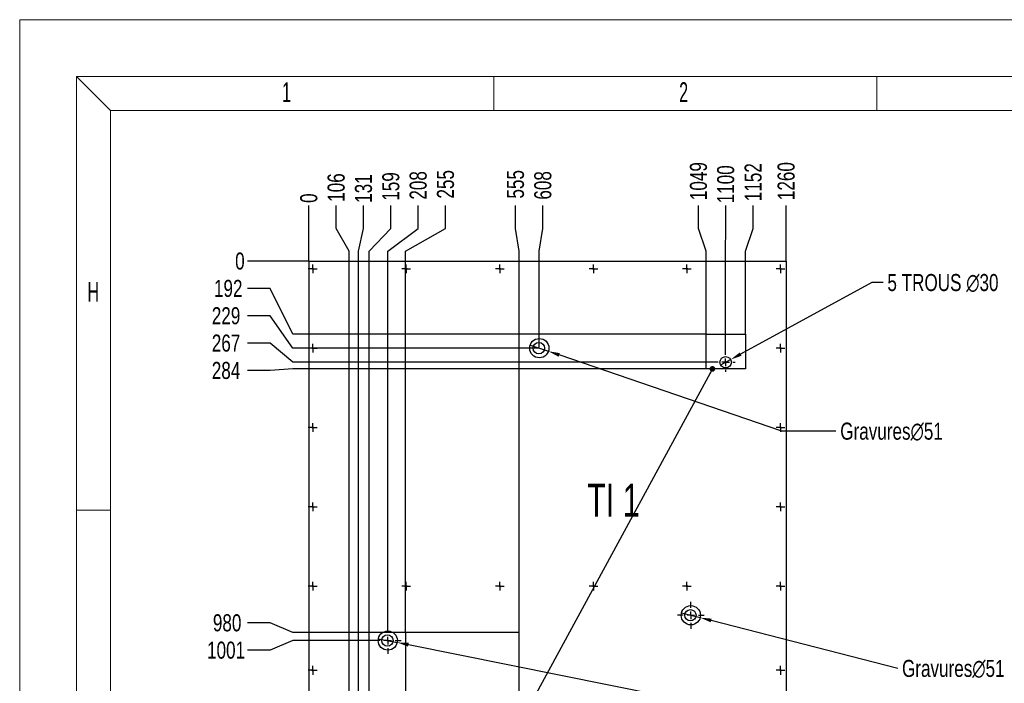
# Model space of a CAD drawing. Header units: millimetres. Extents: x 0 to 841, y 0 to 594.
# Tile 13 of 21: x 0 to 173, y 477 to 594. Entities that reach past the tile are written whole.
import ezdxf

# ---------------------------------------------------------------- set-up
doc = ezdxf.new("R2010")
doc.units = ezdxf.units.MM
doc.header["$PDSIZE"] = -1
doc.linetypes.add('CENTERX2', pattern=[20.32, 12.7, -2.54, 2.54, -2.54])
for name, color, linetype in [('COTES', 1, 'Continuous'), ('GRAVURES', 9, 'Continuous'), ('NOTES', 6, 'Continuous'), ('TRAIT-MIXTES', 3, 'CENTERX2')]:
    doc.layers.add(name, color=color, linetype=linetype)
doc.layers.add('TRAIT-FORT', color=4, linetype='Continuous', lineweight=25)
doc.styles.add('SLDTEXTSTYLE0', font='TXT', dxfattribs={"width": 0.75})
doc.styles.add('SLDTEXTSTYLE2', font='TXT', dxfattribs={"width": 0.605})
doc.styles.add('SLDTEXTSTYLE6', font='TXT', dxfattribs={"width": 0.6875})
doc.dimstyles.new('SLDDIMSTYLE0', dxfattribs={"dimtxt": 0.18, "dimasz": 1, "dimexe": 0, "dimexo": 0.0625, "dimgap": 0, "dimtad": 0, "dimtih": 1, "dimtoh": 1, "dimdec": 0, "dimrnd": 1e-09, "dimzin": 0, "dimdsep": 46, "dimtxsty": 'Standard', "dimblk1": 'DOT', "dimblk2": 'DOT', "dimsah": 1, "dimcen": 0.09, "dimadec": 0, "dimazin": 0, "dimtfac": 1, "dimtdec": 0, "dimtofl": 0, "dimtmove": 0, "dimatfit": 3, "dimldrblk": 'DOT', "dimfxl": 1, "dimfrac": 2, "dimtolj": 1, "dimtzin": 0, "dimarcsym": 0})
doc.dimstyles.new('SLDDIMSTYLE1', dxfattribs={"dimtxt": 3, "dimasz": 0.333333, "dimexe": 0, "dimexo": 0.0625, "dimgap": 0.75, "dimtad": 0, "dimtih": 1, "dimtoh": 1, "dimdec": 0, "dimlfac": 15, "dimrnd": 1e-09, "dimdsep": 46, "dimtxsty": 'SLDTEXTSTYLE0', "dimblk1": 'ORIGIN', "dimblk2": 'ORIGIN', "dimsah": 1, "dimcen": 0.09, "dimadec": 0, "dimazin": 2, "dimtfac": 1, "dimtdec": 0, "dimtofl": 0, "dimtmove": 0, "dimatfit": 3, "dimldrblk": 'ORIGIN', "dimfxl": 1, "dimfrac": 2, "dimtolj": 1, "dimtzin": 12, "dimarcsym": 0})
doc.dimstyles.new('SLDDIMSTYLE2', dxfattribs={"dimtxt": 3, "dimasz": 2, "dimexe": 0, "dimexo": 0.0625, "dimgap": 0.75, "dimtad": 0, "dimtih": 1, "dimtoh": 1, "dimdec": 0, "dimlfac": 15, "dimrnd": 1e-09, "dimzin": 12, "dimdsep": 46, "dimtxsty": 'SLDTEXTSTYLE0', "dimsah": 1, "dimcen": 0.09, "dimadec": 0, "dimazin": 3, "dimtfac": 1, "dimtdec": 0, "dimtofl": 0, "dimtmove": 0, "dimatfit": 3, "dimfxl": 1, "dimfrac": 2, "dimtolj": 1, "dimtzin": 12, "dimarcsym": 0})
doc.dimstyles.new('SLDDIMSTYLE3', dxfattribs={"dimtxt": 3, "dimasz": 2, "dimexe": 0, "dimexo": 0.0625, "dimgap": 0.75, "dimtad": 0, "dimtih": 1, "dimtoh": 1, "dimdec": 0, "dimlfac": 15, "dimrnd": 1e-09, "dimzin": 12, "dimdsep": 46, "dimtxsty": 'SLDTEXTSTYLE0', "dimblk1": 'NONE', "dimsah": 1, "dimcen": 0, "dimadec": 0, "dimazin": 3, "dimtfac": 1, "dimtdec": 0, "dimtmove": 0, "dimatfit": 3, "dimldrblk": 'NONE', "dimfxl": 1, "dimfrac": 2, "dimtolj": 1, "dimtzin": 12, "dimarcsym": 0})

# ---------------------------------------------------------------- blocks, each defined once
blk = doc.blocks.new('_D_71')
at = {"layer": 'COTES', "color": 0, "lineweight": -2, "transparency": 16777216}
blk.add_line((50.9, 551.53), (50.9, 561.24), dxfattribs=at)
at = {"layer": 'Defpoints', "color": 0, "transparency": 16777216}
for p in [(50.9, 561.24), (50.9, 551.47), (50.9, 551.47)]:
    blk.add_point(p, dxfattribs=at)
at = {"layer": 'COTES', "color": 0, "transparency": 16777216, "insert": (50.9, 562.55), "char_height": 3, "attachment_point": 5, "rotation": 90, "style": 'SLDTEXTSTYLE0'}
blk.add_mtext('\\A1;0', dxfattribs=at)
blk = doc.blocks.new('_ORIGIN')
at = {"color": 0, "linetype": 'ByBlock', "lineweight": -2}
blk.add_line((0, 0), (-1, 0), dxfattribs=at)
blk.add_circle((0, 0), 0.5, dxfattribs=at)
blk = doc.blocks.new('_D_72')
at = {"layer": 'COTES', "color": 0, "lineweight": -2, "transparency": 16777216}
for p, q in [((55.71, 557.24), (55.71, 561.24)), ((57.97, 553.24), (55.71, 557.24)), ((57.97, 471.25), (57.97, 553.24))]:
    blk.add_line(p, q, dxfattribs=at)
at = {"layer": 'Defpoints', "color": 0, "transparency": 16777216}
for p in [(55.71, 561.24), (50.9, 551.47), (57.97, 471.19)]:
    blk.add_point(p, dxfattribs=at)
at = {"layer": 'COTES', "color": 0, "transparency": 16777216, "insert": (55.71, 564.42), "char_height": 3, "attachment_point": 5, "rotation": 90, "style": 'SLDTEXTSTYLE0'}
blk.add_mtext('\\A1;106', dxfattribs=at)
blk = doc.blocks.new('_D_73')
at = {"layer": 'COTES', "color": 0, "lineweight": -2, "transparency": 16777216}
for p, q in [((60.52, 557.24), (60.52, 561.24)), ((59.65, 553.24), (60.52, 557.24)), ((59.65, 471.22), (59.65, 553.24))]:
    blk.add_line(p, q, dxfattribs=at)
at = {"layer": 'Defpoints', "color": 0, "transparency": 16777216}
for p in [(60.52, 561.24), (50.9, 551.47), (59.65, 471.15)]:
    blk.add_point(p, dxfattribs=at)
at = {"layer": 'COTES', "color": 0, "transparency": 16777216, "insert": (60.52, 564.24), "char_height": 3, "attachment_point": 5, "rotation": 90, "style": 'SLDTEXTSTYLE0'}
blk.add_mtext('\\A1;131', dxfattribs=at)
blk = doc.blocks.new('_D_74')
at = {"layer": 'COTES', "color": 0, "lineweight": -2, "transparency": 16777216}
for p, q in [((65.33, 557.24), (65.33, 561.24)), ((61.48, 553.24), (65.33, 557.24)), ((61.48, 471.25), (61.48, 553.24))]:
    blk.add_line(p, q, dxfattribs=at)
at = {"layer": 'Defpoints', "color": 0, "transparency": 16777216}
for p in [(65.33, 561.24), (50.9, 551.47), (61.48, 471.19)]:
    blk.add_point(p, dxfattribs=at)
at = {"layer": 'COTES', "color": 0, "transparency": 16777216, "insert": (65.33, 564.61), "char_height": 3, "attachment_point": 5, "rotation": 90, "style": 'SLDTEXTSTYLE0'}
blk.add_mtext('\\A1;159', dxfattribs=at)
blk = doc.blocks.new('_D_75')
at = {"layer": 'COTES', "color": 0, "lineweight": -2, "transparency": 16777216}
for p, q in [((70.14, 557.24), (70.14, 561.24)), ((64.78, 553.24), (70.14, 557.24)), ((64.78, 487.16), (64.78, 553.24))]:
    blk.add_line(p, q, dxfattribs=at)
at = {"layer": 'Defpoints', "color": 0, "transparency": 16777216}
for p in [(70.14, 561.24), (50.9, 551.47), (64.78, 487.1)]:
    blk.add_point(p, dxfattribs=at)
at = {"layer": 'COTES', "color": 0, "transparency": 16777216, "insert": (70.14, 564.8), "char_height": 3, "attachment_point": 5, "rotation": 90, "style": 'SLDTEXTSTYLE0'}
blk.add_mtext('\\A1;208', dxfattribs=at)
blk = doc.blocks.new('_D_76')
at = {"layer": 'COTES', "color": 0, "lineweight": -2, "transparency": 16777216}
for p, q in [((74.95, 557.24), (74.95, 561.24)), ((67.9, 553.24), (74.95, 557.24)), ((67.9, 486.2), (67.9, 553.24))]:
    blk.add_line(p, q, dxfattribs=at)
at = {"layer": 'Defpoints', "color": 0, "transparency": 16777216}
for p in [(74.95, 561.24), (50.9, 551.47), (67.9, 486.13)]:
    blk.add_point(p, dxfattribs=at)
at = {"layer": 'COTES', "color": 0, "transparency": 16777216, "insert": (74.95, 564.99), "char_height": 3, "attachment_point": 5, "rotation": 90, "style": 'SLDTEXTSTYLE0'}
blk.add_mtext('\\A1;255', dxfattribs=at)
blk = doc.blocks.new('_D_77')
at = {"layer": 'COTES', "color": 0, "lineweight": -2, "transparency": 16777216}
for p, q in [((87.27, 557.24), (87.27, 561.24)), ((87.9, 553.24), (87.27, 557.24)), ((87.9, 486.2), (87.9, 553.24))]:
    blk.add_line(p, q, dxfattribs=at)
at = {"layer": 'Defpoints', "color": 0, "transparency": 16777216}
for p in [(87.27, 561.24), (50.9, 551.47), (87.9, 486.13)]:
    blk.add_point(p, dxfattribs=at)
at = {"layer": 'COTES', "color": 0, "transparency": 16777216, "insert": (87.27, 564.99), "char_height": 3, "attachment_point": 5, "rotation": 90, "style": 'SLDTEXTSTYLE0'}
blk.add_mtext('\\A1;555', dxfattribs=at)
blk = doc.blocks.new('_D_78')
at = {"layer": 'COTES', "color": 0, "lineweight": -2, "transparency": 16777216}
for p, q in [((92.08, 557.24), (92.08, 561.24)), ((91.45, 553.24), (92.08, 557.24)), ((91.45, 536.24), (91.45, 553.24))]:
    blk.add_line(p, q, dxfattribs=at)
at = {"layer": 'Defpoints', "color": 0, "transparency": 16777216}
for p in [(92.08, 561.24), (50.9, 551.47), (91.45, 536.17)]:
    blk.add_point(p, dxfattribs=at)
at = {"layer": 'COTES', "color": 0, "transparency": 16777216, "insert": (92.08, 564.8), "char_height": 3, "attachment_point": 5, "rotation": 90, "style": 'SLDTEXTSTYLE0'}
blk.add_mtext('\\A1;608', dxfattribs=at)
blk = doc.blocks.new('_D_79')
at = {"layer": 'COTES', "color": 0, "lineweight": -2, "transparency": 16777216}
for p, q in [((119.47, 557.24), (119.47, 561.24)), ((120.82, 553.24), (119.47, 557.24)), ((120.82, 538.7), (120.82, 553.24))]:
    blk.add_line(p, q, dxfattribs=at)
at = {"layer": 'Defpoints', "color": 0, "transparency": 16777216}
for p in [(119.47, 561.24), (50.9, 551.47), (120.82, 538.64)]:
    blk.add_point(p, dxfattribs=at)
at = {"layer": 'COTES', "color": 0, "transparency": 16777216, "insert": (119.47, 565.55), "char_height": 3, "attachment_point": 5, "rotation": 90, "style": 'SLDTEXTSTYLE0'}
blk.add_mtext('\\A1;1049', dxfattribs=at)
blk = doc.blocks.new('_D_80')
at = {"layer": 'COTES', "color": 0, "lineweight": -2, "transparency": 16777216}
for p, q in [((124.26, 557.24), (124.26, 561.24)), ((124.24, 553.24), (124.26, 557.24)), ((124.24, 535.41), (124.24, 553.24))]:
    blk.add_line(p, q, dxfattribs=at)
at = {"layer": 'Defpoints', "color": 0, "transparency": 16777216}
for p in [(124.26, 561.24), (50.9, 551.47), (124.24, 535.35)]:
    blk.add_point(p, dxfattribs=at)
at = {"layer": 'COTES', "color": 0, "transparency": 16777216, "insert": (124.26, 564.99), "char_height": 3, "attachment_point": 5, "rotation": 90, "style": 'SLDTEXTSTYLE0'}
blk.add_mtext('\\A1;1100', dxfattribs=at)
blk = doc.blocks.new('_D_81')
at = {"layer": 'COTES', "color": 0, "lineweight": -2, "transparency": 16777216}
for p, q in [((129.09, 557.24), (129.09, 561.24)), ((127.73, 553.24), (129.09, 557.24)), ((127.73, 538.7), (127.73, 553.24))]:
    blk.add_line(p, q, dxfattribs=at)
at = {"layer": 'Defpoints', "color": 0, "transparency": 16777216}
for p in [(129.09, 561.24), (50.9, 551.47), (127.73, 538.64)]:
    blk.add_point(p, dxfattribs=at)
at = {"layer": 'COTES', "color": 0, "transparency": 16777216, "insert": (129.09, 565.36), "char_height": 3, "attachment_point": 5, "rotation": 90, "style": 'SLDTEXTSTYLE0'}
blk.add_mtext('\\A1;1152', dxfattribs=at)
blk = doc.blocks.new('_D_82')
at = {"layer": 'COTES', "color": 0, "lineweight": -2, "transparency": 16777216}
blk.add_line((134.9, 551.53), (134.9, 561.24), dxfattribs=at)
at = {"layer": 'Defpoints', "color": 0, "transparency": 16777216}
for p in [(134.9, 561.24), (50.9, 551.47), (134.9, 551.47)]:
    blk.add_point(p, dxfattribs=at)
at = {"layer": 'COTES', "color": 0, "transparency": 16777216, "insert": (134.9, 565.55), "char_height": 3, "attachment_point": 5, "rotation": 90, "style": 'SLDTEXTSTYLE0'}
blk.add_mtext('\\A1;1260', dxfattribs=at)
blk = doc.blocks.new('_D_83')
at = {"layer": 'COTES', "color": 0, "lineweight": -2, "transparency": 16777216}
blk.add_line((50.84, 551.47), (40.07, 551.47), dxfattribs=at)
at = {"layer": 'Defpoints', "color": 0, "transparency": 16777216}
for p in [(40.07, 551.47), (50.9, 551.47), (50.9, 551.47)]:
    blk.add_point(p, dxfattribs=at)
at = {"layer": 'COTES', "color": 0, "transparency": 16777216, "insert": (38.76, 551.47), "char_height": 3, "attachment_point": 5, "style": 'SLDTEXTSTYLE0'}
blk.add_mtext('\\A1;0', dxfattribs=at)
blk = doc.blocks.new('_D_84')
at = {"layer": 'COTES', "color": 0, "lineweight": -2, "transparency": 16777216}
for p, q in [((44.07, 546.66), (40.07, 546.66)), ((48.07, 538.64), (44.07, 546.66)), ((120.76, 538.64), (48.07, 538.64))]:
    blk.add_line(p, q, dxfattribs=at)
at = {"layer": 'Defpoints', "color": 0, "transparency": 16777216}
for p in [(50.9, 551.47), (40.07, 546.66), (120.82, 538.64)]:
    blk.add_point(p, dxfattribs=at)
at = {"layer": 'COTES', "color": 0, "transparency": 16777216, "insert": (36.7, 546.66), "char_height": 3, "attachment_point": 5, "style": 'SLDTEXTSTYLE0'}
blk.add_mtext('\\A1;192', dxfattribs=at)
blk = doc.blocks.new('_D_85')
at = {"layer": 'COTES', "color": 0, "lineweight": -2, "transparency": 16777216}
for p, q in [((44.07, 541.85), (40.07, 541.85)), ((48.07, 536.17), (44.07, 541.85)), ((91.38, 536.17), (48.07, 536.17))]:
    blk.add_line(p, q, dxfattribs=at)
at = {"layer": 'Defpoints', "color": 0, "transparency": 16777216}
for p in [(50.9, 551.47), (40.07, 541.85), (91.45, 536.17)]:
    blk.add_point(p, dxfattribs=at)
at = {"layer": 'COTES', "color": 0, "transparency": 16777216, "insert": (36.32, 541.85), "char_height": 3, "attachment_point": 5, "style": 'SLDTEXTSTYLE0'}
blk.add_mtext('\\A1;229', dxfattribs=at)
blk = doc.blocks.new('_D_86')
at = {"layer": 'COTES', "color": 0, "lineweight": -2, "transparency": 16777216}
for p, q in [((44.07, 537.04), (40.07, 537.04)), ((48.07, 533.68), (44.07, 537.04)), ((122.52, 533.68), (48.07, 533.68))]:
    blk.add_line(p, q, dxfattribs=at)
at = {"layer": 'Defpoints', "color": 0, "transparency": 16777216}
for p in [(50.9, 551.47), (40.07, 537.04), (122.58, 533.68)]:
    blk.add_point(p, dxfattribs=at)
at = {"layer": 'COTES', "color": 0, "transparency": 16777216, "insert": (36.32, 537.04), "char_height": 3, "attachment_point": 5, "style": 'SLDTEXTSTYLE0'}
blk.add_mtext('\\A1;267', dxfattribs=at)
blk = doc.blocks.new('_D_87')
at = {"layer": 'COTES', "color": 0, "lineweight": -2, "transparency": 16777216}
for p, q in [((44.07, 532.23), (40.07, 532.23)), ((48.07, 532.52), (44.07, 532.23)), ((120.76, 532.52), (48.07, 532.52))]:
    blk.add_line(p, q, dxfattribs=at)
at = {"layer": 'Defpoints', "color": 0, "transparency": 16777216}
for p in [(50.9, 551.47), (40.07, 532.23), (120.82, 532.52)]:
    blk.add_point(p, dxfattribs=at)
at = {"layer": 'COTES', "color": 0, "transparency": 16777216, "insert": (36.32, 532.23), "char_height": 3, "attachment_point": 5, "style": 'SLDTEXTSTYLE0'}
blk.add_mtext('\\A1;284', dxfattribs=at)
blk = doc.blocks.new('_D_88')
at = {"layer": 'COTES', "color": 0, "lineweight": -2, "transparency": 16777216}
for p, q in [((44.07, 487.84), (40.07, 487.84)), ((48.07, 486.13), (44.07, 487.84)), ((67.84, 486.13), (48.07, 486.13))]:
    blk.add_line(p, q, dxfattribs=at)
at = {"layer": 'Defpoints', "color": 0, "transparency": 16777216}
for p in [(50.9, 551.47), (40.07, 487.84), (67.9, 486.13)]:
    blk.add_point(p, dxfattribs=at)
at = {"layer": 'COTES', "color": 0, "transparency": 16777216, "insert": (36.51, 487.84), "char_height": 3, "attachment_point": 5, "style": 'SLDTEXTSTYLE0'}
blk.add_mtext('\\A1;980', dxfattribs=at)
blk = doc.blocks.new('_D_89')
at = {"layer": 'COTES', "color": 0, "lineweight": -2, "transparency": 16777216}
for p, q in [((48.07, 484.74), (44.07, 483.03)), ((62.36, 484.74), (48.07, 484.74)), ((44.07, 483.03), (40.07, 483.03))]:
    blk.add_line(p, q, dxfattribs=at)
at = {"layer": 'Defpoints', "color": 0, "transparency": 16777216}
for p in [(50.9, 551.47), (62.42, 484.74), (40.07, 483.03)]:
    blk.add_point(p, dxfattribs=at)
at = {"layer": 'COTES', "color": 0, "transparency": 16777216, "insert": (36.32, 483.03), "char_height": 3, "attachment_point": 5, "style": 'SLDTEXTSTYLE0'}
blk.add_mtext('\\A1;1001', dxfattribs=at)
blk = doc.blocks.new('_D_90')
at = {"layer": 'COTES', "color": 0, "lineweight": -2, "transparency": 16777216}
for p, q in [((44.07, 474.21), (40.07, 474.21)), ((48.07, 471.19), (44.07, 474.21)), ((57.9, 471.19), (48.07, 471.19))]:
    blk.add_line(p, q, dxfattribs=at)
at = {"layer": 'Defpoints', "color": 0, "transparency": 16777216}
for p in [(50.9, 551.47), (40.07, 474.21), (57.97, 471.19)]:
    blk.add_point(p, dxfattribs=at)
at = {"layer": 'COTES', "color": 0, "transparency": 16777216, "insert": (35.76, 474.21), "char_height": 3, "attachment_point": 5, "style": 'SLDTEXTSTYLE0'}
blk.add_mtext('\\A1;1204', dxfattribs=at)
blk = doc.blocks.new('_D_91')
at = {"layer": 'COTES', "color": 0, "lineweight": -2, "transparency": 16777216}
for p, q in [((44.07, 469.4), (40.07, 469.4)), ((48.07, 469.29), (44.07, 469.4)), ((57.72, 469.29), (48.07, 469.29))]:
    blk.add_line(p, q, dxfattribs=at)
at = {"layer": 'Defpoints', "color": 0, "transparency": 16777216}
for p in [(50.9, 551.47), (40.07, 469.4), (57.78, 469.29)]:
    blk.add_point(p, dxfattribs=at)
at = {"layer": 'COTES', "color": 0, "transparency": 16777216, "insert": (35.57, 469.4), "char_height": 3, "attachment_point": 5, "style": 'SLDTEXTSTYLE0'}
blk.add_mtext('\\A1;1233', dxfattribs=at)
blk = doc.blocks.new('_D_92')
at = {"layer": 'COTES', "color": 0, "lineweight": -2, "transparency": 16777216}
for p, q in [((44.07, 464.59), (40.07, 464.59)), ((48.07, 464.21), (44.07, 464.59)), ((57.9, 464.21), (48.07, 464.21))]:
    blk.add_line(p, q, dxfattribs=at)
at = {"layer": 'Defpoints', "color": 0, "transparency": 16777216}
for p in [(50.9, 551.47), (40.07, 464.59), (57.97, 464.21)]:
    blk.add_point(p, dxfattribs=at)
at = {"layer": 'COTES', "color": 0, "transparency": 16777216, "insert": (35.76, 464.59), "char_height": 3, "attachment_point": 5, "style": 'SLDTEXTSTYLE0'}
blk.add_mtext('\\A1;1309', dxfattribs=at)
blk = doc.blocks.new('_D_93')
at = {"layer": 'COTES', "color": 0, "lineweight": -2, "transparency": 16777216}
for p, q in [((48.07, 462.8), (44.07, 459.78)), ((67.84, 462.8), (48.07, 462.8)), ((44.07, 459.78), (40.07, 459.78))]:
    blk.add_line(p, q, dxfattribs=at)
at = {"layer": 'Defpoints', "color": 0, "transparency": 16777216}
for p in [(50.9, 551.47), (67.9, 462.8), (40.07, 459.78)]:
    blk.add_point(p, dxfattribs=at)
at = {"layer": 'COTES', "color": 0, "transparency": 16777216, "insert": (35.76, 459.78), "char_height": 3, "attachment_point": 5, "style": 'SLDTEXTSTYLE0'}
blk.add_mtext('\\A1;1330', dxfattribs=at)
blk = doc.blocks.new('_D_94')
at = {"layer": 'COTES', "color": 0, "lineweight": -2, "transparency": 16777216}
blk.add_line((50.84, 434.13), (40.07, 434.13), dxfattribs=at)
at = {"layer": 'Defpoints', "color": 0, "transparency": 16777216}
for p in [(50.9, 551.47), (40.07, 434.13), (50.9, 434.13)]:
    blk.add_point(p, dxfattribs=at)
at = {"layer": 'COTES', "color": 0, "transparency": 16777216, "insert": (35.76, 434.13), "char_height": 3, "attachment_point": 5, "style": 'SLDTEXTSTYLE0'}
blk.add_mtext('\\A1;1760', dxfattribs=at)
blk = doc.blocks.new('_D_95')
at = {"layer": 'COTES', "color": 0, "lineweight": -2, "transparency": 16777216}
for p, q in [((116.48, 489.61), (119.76, 488.77)), ((154.53, 479.84), (121.7, 488.27))]:
    blk.add_line(p, q, dxfattribs=at)
at = {"layer": 'COTES', "color": 0, "transparency": 16777216}
blk.add_solid([(121.78, 488.59), (121.61, 487.95), (119.76, 488.77)], dxfattribs=at)
at = {"layer": 'Defpoints', "color": 0, "transparency": 16777216}
for p in [(116.48, 489.61), (119.76, 488.77)]:
    blk.add_point(p, dxfattribs=at)
at = {"layer": 'COTES', "color": 0, "transparency": 16777216, "insert": (155.28, 481.34), "char_height": 3, "attachment_point": 1, "style": 'SLDTEXTSTYLE0'}
blk.add_mtext('\\A1;Gravures∅51', dxfattribs=at)
blk = doc.blocks.new('_NONE')
blk = doc.blocks.new('_D_96')
at = {"layer": 'COTES', "color": 0, "lineweight": -2, "transparency": 16777216}
for p, q in [((89.85, 536.72), (93.05, 535.63)), ((134.12, 521.57), (94.94, 534.98)), ((143.66, 521.57), (134.12, 521.57))]:
    blk.add_line(p, q, dxfattribs=at)
at = {"layer": 'COTES', "color": 0, "transparency": 16777216}
blk.add_solid([(95.05, 535.29), (94.83, 534.66), (93.05, 535.63)], dxfattribs=at)
at = {"layer": 'Defpoints', "color": 0, "transparency": 16777216}
for p in [(89.85, 536.72), (93.05, 535.63)]:
    blk.add_point(p, dxfattribs=at)
at = {"layer": 'COTES', "color": 0, "transparency": 16777216, "insert": (144.41, 523.07), "char_height": 3, "attachment_point": 1, "style": 'SLDTEXTSTYLE0'}
blk.add_mtext('\\A1;Gravures∅51', dxfattribs=at)
blk = doc.blocks.new('_D_97')
at = {"layer": 'COTES', "color": 0, "lineweight": -2, "transparency": 16777216}
for p, q in [((63.12, 485.07), (66.44, 484.41)), ((154.98, 466.6), (68.4, 484.01))]:
    blk.add_line(p, q, dxfattribs=at)
at = {"layer": 'COTES', "color": 0, "transparency": 16777216}
blk.add_solid([(68.47, 484.34), (68.33, 483.68), (66.44, 484.41)], dxfattribs=at)
at = {"layer": 'Defpoints', "color": 0, "transparency": 16777216}
for p in [(63.12, 485.07), (66.44, 484.41)]:
    blk.add_point(p, dxfattribs=at)
at = {"layer": 'COTES', "color": 0, "transparency": 16777216, "insert": (155.73, 468.1), "char_height": 3, "attachment_point": 1, "style": 'SLDTEXTSTYLE0'}
blk.add_mtext('\\A1;Gravures∅51', dxfattribs=at)
blk = doc.blocks.new('_D_98')
at = {"layer": 'COTES', "color": 0, "lineweight": -2, "transparency": 16777216}
for p, q in [((149.96, 547.71), (126.88, 535.12)), ((151.96, 547.71), (149.96, 547.71)), ((123.37, 533.21), (125.12, 534.16))]:
    blk.add_line(p, q, dxfattribs=at)
at = {"layer": 'COTES', "color": 0, "transparency": 16777216}
blk.add_solid([(126.72, 535.41), (127.04, 534.83), (125.12, 534.16)], dxfattribs=at)
at = {"layer": 'Defpoints', "color": 0, "transparency": 16777216}
for p in [(125.12, 534.16), (123.37, 533.21)]:
    blk.add_point(p, dxfattribs=at)
at = {"layer": 'COTES', "color": 0, "transparency": 16777216, "insert": (152.71, 549.21), "char_height": 3, "attachment_point": 1, "style": 'SLDTEXTSTYLE0'}
blk.add_mtext('\\A1;5 TROUS ∅30', dxfattribs=at)
blk = doc.blocks.new('_DOT')
at = {"color": 0, "linetype": 'ByBlock', "lineweight": -2}
blk.add_line((-0.5, 0), (-1, 0), dxfattribs=at)
at = {"color": 0, "linetype": 'ByBlock', "const_width": 0.5}
blk.add_lwpolyline([(-0.25, 0, 1), (0.25, 0, 1)], format="xyb", close=True, dxfattribs=at)
blk = doc.blocks.new('SW_CENTERMARKSYMBOL_58')
at = {"layer": 'TRAIT-MIXTES', "color": 0}
for p, q in [((-0.67, 0), (-0.77, 0)), ((0, 0), (-0.67, 0)), ((0, 0.67), (0, 0.77)), ((0, 0), (0, 0.67)), ((0, 0), (0, -0.67)), ((0, 0), (0.67, 0)), ((0.67, 0), (0.77, 0)), ((0, -0.67), (0, -0.77))]:
    blk.add_line(p, q, dxfattribs=at)
blk = doc.blocks.new('SW_CENTERMARKSYMBOL_59')
at = {"layer": 'TRAIT-MIXTES', "color": 0}
for p, q in [((-0.67, 0), (-0.77, 0)), ((0, 0), (-0.67, 0)), ((0, 0.67), (0, 0.77)), ((0, 0), (0, 0.67)), ((0, 0), (0, -0.67)), ((0, 0), (0.67, 0)), ((0.67, 0), (0.77, 0)), ((0, -0.67), (0, -0.77))]:
    blk.add_line(p, q, dxfattribs=at)
blk = doc.blocks.new('SW_CENTERMARKSYMBOL_60')
at = {"layer": 'TRAIT-MIXTES', "color": 0}
for p, q in [((-0.67, 0), (-0.77, 0)), ((0, 0), (-0.67, 0)), ((0, 0.67), (0, 0.77)), ((0, 0), (0, 0.67)), ((0, 0), (0, -0.67)), ((0, 0), (0.67, 0)), ((0.67, 0), (0.77, 0)), ((0, -0.67), (0, -0.77))]:
    blk.add_line(p, q, dxfattribs=at)
blk = doc.blocks.new('SW_CENTERMARKSYMBOL_61')
at = {"layer": 'TRAIT-MIXTES', "color": 0}
for p, q in [((-0.67, 0), (-0.77, 0)), ((0, 0), (-0.67, 0)), ((0, 0.67), (0, 0.77)), ((0, 0), (0, 0.67)), ((0, 0), (0, -0.67)), ((0, 0), (0.67, 0)), ((0.67, 0), (0.77, 0)), ((0, -0.67), (0, -0.77))]:
    blk.add_line(p, q, dxfattribs=at)
blk = doc.blocks.new('SW_CENTERMARKSYMBOL_62')
at = {"layer": 'TRAIT-MIXTES', "color": 0}
for p, q in [((-0.67, 0), (-0.77, 0)), ((0, 0), (-0.67, 0)), ((0, 0.67), (0, 0.77)), ((0, 0), (0, 0.67)), ((0, 0), (0, -0.67)), ((0, 0), (0.67, 0)), ((0.67, 0), (0.77, 0)), ((0, -0.67), (0, -0.77))]:
    blk.add_line(p, q, dxfattribs=at)
blk = doc.blocks.new('SW_CENTERMARKSYMBOL_65')
at = {"layer": 'TRAIT-MIXTES', "color": 0}
for p, q in [((-0.67, 0), (-0.77, 0)), ((0, 0), (-0.67, 0)), ((0, 0.67), (0, 0.77)), ((0, 0), (0, 0.67)), ((0, 0), (0, -0.67)), ((0, 0), (0.67, 0)), ((0.67, 0), (0.77, 0)), ((0, -0.67), (0, -0.77))]:
    blk.add_line(p, q, dxfattribs=at)
blk = doc.blocks.new('SW_CENTERMARKSYMBOL_66')
at = {"layer": 'TRAIT-MIXTES', "color": 0}
for p, q in [((-0.67, 0), (-0.77, 0)), ((0, 0), (-0.67, 0)), ((0, 0.67), (0, 0.77)), ((0, 0), (0, 0.67)), ((0, 0), (0, -0.67)), ((0, 0), (0.67, 0)), ((0.67, 0), (0.77, 0)), ((0, -0.67), (0, -0.77))]:
    blk.add_line(p, q, dxfattribs=at)
blk = doc.blocks.new('SW_CENTERMARKSYMBOL_67')
at = {"layer": 'TRAIT-MIXTES', "color": 0}
for p, q in [((-0.67, 0), (-0.77, 0)), ((0, 0), (-0.67, 0)), ((0, 0.67), (0, 0.77)), ((0, 0), (0, 0.67)), ((0, 0), (0, -0.67)), ((0, 0), (0.67, 0)), ((0.67, 0), (0.77, 0)), ((0, -0.67), (0, -0.77))]:
    blk.add_line(p, q, dxfattribs=at)
blk = doc.blocks.new('SW_CENTERMARKSYMBOL_68')
at = {"layer": 'TRAIT-MIXTES', "color": 0}
for p, q in [((-0.67, 0), (-0.77, 0)), ((0, 0), (-0.67, 0)), ((0, 0.67), (0, 0.77)), ((0, 0), (0, 0.67)), ((0, 0), (0, -0.67)), ((0, 0), (0.67, 0)), ((0.67, 0), (0.77, 0)), ((0, -0.67), (0, -0.77))]:
    blk.add_line(p, q, dxfattribs=at)
blk = doc.blocks.new('SW_CENTERMARKSYMBOL_71')
at = {"layer": 'TRAIT-MIXTES', "color": 0}
for p, q in [((-0.67, 0), (-0.77, 0)), ((0, 0), (-0.67, 0)), ((0, 0.67), (0, 0.77)), ((0, 0), (0, 0.67)), ((0, 0), (0, -0.67)), ((0, 0), (0.67, 0)), ((0.67, 0), (0.77, 0)), ((0, -0.67), (0, -0.77))]:
    blk.add_line(p, q, dxfattribs=at)
blk = doc.blocks.new('SW_CENTERMARKSYMBOL_72')
at = {"layer": 'TRAIT-MIXTES', "color": 0}
for p, q in [((-0.67, 0), (-0.77, 0)), ((0, 0), (-0.67, 0)), ((0, 0.67), (0, 0.77)), ((0, 0), (0, 0.67)), ((0, 0), (0, -0.67)), ((0, 0), (0.67, 0)), ((0.67, 0), (0.77, 0)), ((0, -0.67), (0, -0.77))]:
    blk.add_line(p, q, dxfattribs=at)
blk = doc.blocks.new('SW_CENTERMARKSYMBOL_73')
at = {"layer": 'TRAIT-MIXTES', "color": 0}
for p, q in [((-0.67, 0), (-0.77, 0)), ((0, 0), (-0.67, 0)), ((0, 0.67), (0, 0.77)), ((0, 0), (0, 0.67)), ((0, 0), (0, -0.67)), ((0, 0), (0.67, 0)), ((0.67, 0), (0.77, 0)), ((0, -0.67), (0, -0.77))]:
    blk.add_line(p, q, dxfattribs=at)
blk = doc.blocks.new('SW_CENTERMARKSYMBOL_74')
at = {"layer": 'TRAIT-MIXTES', "color": 0}
for p, q in [((-0.67, 0), (-0.77, 0)), ((0, 0), (-0.67, 0)), ((0, 0.67), (0, 0.77)), ((0, 0), (0, 0.67)), ((0, 0), (0, -0.67)), ((0, 0), (0.67, 0)), ((0.67, 0), (0.77, 0)), ((0, -0.67), (0, -0.77))]:
    blk.add_line(p, q, dxfattribs=at)
blk = doc.blocks.new('SW_CENTERMARKSYMBOL_75')
at = {"layer": 'TRAIT-MIXTES', "color": 0}
for p, q in [((-0.67, 0), (-0.77, 0)), ((0, 0), (-0.67, 0)), ((0, 0.67), (0, 0.77)), ((0, 0), (0, 0.67)), ((0, 0), (0, -0.67)), ((0, 0), (0.67, 0)), ((0.67, 0), (0.77, 0)), ((0, -0.67), (0, -0.77))]:
    blk.add_line(p, q, dxfattribs=at)
blk = doc.blocks.new('SW_CENTERMARKSYMBOL_82')
at = {"layer": 'TRAIT-MIXTES', "color": 0}
for p, q in [((-0.67, 0), (-0.77, 0)), ((0, 0), (-0.67, 0)), ((0, 0.67), (0, 0.77)), ((0, 0), (0, 0.67)), ((0, 0), (0, -0.67)), ((0, 0), (0.67, 0)), ((0.67, 0), (0.77, 0)), ((0, -0.67), (0, -0.77))]:
    blk.add_line(p, q, dxfattribs=at)
blk = doc.blocks.new('SW_CENTERMARKSYMBOL_83')
at = {"layer": 'TRAIT-MIXTES', "color": 0}
for p, q in [((-0.67, 0), (-0.77, 0)), ((0, 0), (-0.67, 0)), ((0, 0.67), (0, 0.77)), ((0, 0), (0, 0.67)), ((0, 0), (0, -0.67)), ((0, 0), (0.67, 0)), ((0.67, 0), (0.77, 0)), ((0, -0.67), (0, -0.77))]:
    blk.add_line(p, q, dxfattribs=at)
blk = doc.blocks.new('SW_CENTERMARKSYMBOL_84')
at = {"layer": 'TRAIT-MIXTES', "color": 0}
for p, q in [((-0.67, 0), (-0.77, 0)), ((0, 0), (-0.67, 0)), ((0, 0.67), (0, 0.77)), ((0, 0), (0, 0.67)), ((0, 0), (0, -0.67)), ((0, 0), (0.67, 0)), ((0.67, 0), (0.77, 0)), ((0, -0.67), (0, -0.77))]:
    blk.add_line(p, q, dxfattribs=at)
blk = doc.blocks.new('SW_CENTERMARKSYMBOL_85')
at = {"layer": 'TRAIT-MIXTES', "color": 0}
for p, q in [((-0.67, 0), (-0.77, 0)), ((0, 0), (-0.67, 0)), ((0, 0.67), (0, 0.77)), ((0, 0), (0, 0.67)), ((0, 0), (0, -0.67)), ((0, 0), (0.67, 0)), ((0.67, 0), (0.77, 0)), ((0, -0.67), (0, -0.77))]:
    blk.add_line(p, q, dxfattribs=at)
blk = doc.blocks.new('SW_CENTERMARKSYMBOL_86')
at = {"layer": 'TRAIT-MIXTES', "color": 0}
for p, q in [((-0.67, 0), (-0.77, 0)), ((0, 0), (-0.67, 0)), ((0, 0.67), (0, 0.77)), ((0, 0), (0, 0.67)), ((0, 0), (0, -0.67)), ((0, 0), (0.67, 0)), ((0.67, 0), (0.77, 0)), ((0, -0.67), (0, -0.77))]:
    blk.add_line(p, q, dxfattribs=at)
blk = doc.blocks.new('SW_CENTERMARKSYMBOL_87')
at = {"layer": 'TRAIT-MIXTES', "color": 0}
for p, q in [((-0.67, 0), (-0.77, 0)), ((0, 0), (-0.67, 0)), ((0, 0.67), (0, 0.77)), ((0, 0), (0, 0.67)), ((0, 0), (0, -0.67)), ((0, 0), (0.67, 0)), ((0.67, 0), (0.77, 0)), ((0, -0.67), (0, -0.77))]:
    blk.add_line(p, q, dxfattribs=at)
blk = doc.blocks.new('SW_CENTERMARKSYMBOL_88')
at = {"layer": 'TRAIT-MIXTES', "color": 0}
for p, q in [((0, 1.33), (0, 2.36)), ((-1.33, 0), (-2.36, 0)), ((0, 0), (-0.67, 0)), ((0, 0), (0, 0.67)), ((0, 0), (0, -0.67)), ((0, 0), (0.67, 0)), ((1.33, 0), (2.36, 0)), ((0, -1.33), (0, -2.36))]:
    blk.add_line(p, q, dxfattribs=at)
blk = doc.blocks.new('SW_CENTERMARKSYMBOL_89')
at = {"layer": 'TRAIT-MIXTES', "color": 0}
for p, q in [((-1.33, 0), (-1.67, 0)), ((0, 0), (-0.67, 0)), ((0, 1.33), (0, 1.67)), ((0, 0), (0, 0.67)), ((0, 0), (0, -0.67)), ((0, 0), (0.67, 0)), ((1.33, 0), (1.67, 0)), ((0, -1.33), (0, -1.67))]:
    blk.add_line(p, q, dxfattribs=at)
blk = doc.blocks.new('SW_CENTERMARKSYMBOL_91')
at = {"layer": 'TRAIT-MIXTES', "color": 0}
for p, q in [((0, 1.33), (0, 2.36)), ((-1.33, 0), (-2.36, 0)), ((0, 0), (-0.67, 0)), ((0, 0), (0, 0.67)), ((0, 0), (0, -0.67)), ((0, 0), (0.67, 0)), ((1.33, 0), (2.36, 0)), ((0, -1.33), (0, -2.36))]:
    blk.add_line(p, q, dxfattribs=at)

msp = doc.modelspace()

# ---------------------------------------------------------------- linework, layer by layer
at = {"lineweight": 18}
for p, q in [((841.001, 593.9431), (0.001, 593.9431)), ((0.001, -0.0569), (0.001, 593.9431)), ((831.001, 583.9431), (10.001, 583.9431)), ((10.001, 9.9431), (10.001, 583.9431)), ((16.001, 577.9431), (10.001, 583.9431)), ((83.4177, 577.9431), (83.4177, 583.9431)), ((150.8344, 577.9431), (150.8344, 583.9431)), ((16.001, 15.9431), (16.001, 577.9431)), ((16.001, 577.9431), (825.001, 577.9431)), ((16.001, 507.6931), (10.001, 507.6931))]:
    msp.add_line(p, q, dxfattribs=at)
at = {"layer": 'GRAVURES', "lineweight": 25}
for p, q in [((120.8227, 532.5246), (120.8227, 538.6373)), ((120.8227, 538.6373), (127.7327, 538.6373)), ((127.7327, 538.6373), (127.7327, 532.5246)), ((127.7327, 532.5246), (120.8227, 532.5246))]:
    msp.add_line(p, q, dxfattribs=at)
for centre in [(91.4472, 536.174), (118.118, 489.1864), (64.7799, 484.7397)]:
    msp.add_circle(centre, 1.6933, dxfattribs=at)
at = {"layer": 'TRAIT-FORT', "lineweight": 25}
for p, q in [((50.8995, 551.4667), (50.8995, 434.1334)), ((50.8995, 551.4667), (134.8995, 551.4667)), ((134.8995, 551.4667), (134.8995, 434.1334)), ((67.8995, 486.1334), (67.8995, 462.8001)), ((87.8995, 486.1334), (67.8995, 486.1334)), ((87.8995, 462.8001), (87.8995, 486.1334))]:
    msp.add_line(p, q, dxfattribs=at)
for centre, radius in [((51.5661, 550.1334), 0.1067), ((68.0328, 550.1334), 0.1067), ((84.4995, 550.1334), 0.1067), ((100.9661, 550.1334), 0.1067), ((117.4328, 550.1334), 0.1067), ((133.8995, 550.1334), 0.1067), ((51.5661, 536.174), 0.1067), ((91.3647, 536.174), 1), ((133.8995, 536.174), 0.1067), ((124.2447, 533.6843), 1), ((51.5661, 522.2146), 0.1067), ((133.8995, 522.2146), 0.1067), ((51.5661, 508.2552), 0.1067), ((133.8995, 508.2552), 0.1067), ((51.5661, 494.2958), 0.1067), ((68.0328, 494.2958), 0.1067), ((84.4995, 494.2958), 0.1067), ((100.9661, 494.2958), 0.1067), ((117.4328, 494.2958), 0.1067), ((133.8995, 494.2958), 0.1067), ((118.0381, 489.1864), 1), ((64.7087, 484.7397), 1), ((51.5661, 479.5052), 0.1067), ((133.8995, 479.5052), 0.1067)]:
    msp.add_circle(centre, radius, dxfattribs=at)

# ---------------------------------------------------------------- block references
at = {"layer": 'TRAIT-MIXTES'}
for name, p in [('SW_CENTERMARKSYMBOL_87', (51.5661, 550.1334)), ('SW_CENTERMARKSYMBOL_85', (68.0328, 550.1334)), ('SW_CENTERMARKSYMBOL_84', (84.4995, 550.1334)), ('SW_CENTERMARKSYMBOL_83', (100.9661, 550.1334)), ('SW_CENTERMARKSYMBOL_82', (117.4328, 550.1334)), ('SW_CENTERMARKSYMBOL_86', (133.8995, 550.1334)), ('SW_CENTERMARKSYMBOL_65', (51.5661, 536.174)), ('SW_CENTERMARKSYMBOL_75', (133.8995, 536.174)), ('SW_CENTERMARKSYMBOL_89', (124.2447, 533.6843)), ('SW_CENTERMARKSYMBOL_66', (51.5661, 522.2146)), ('SW_CENTERMARKSYMBOL_74', (133.8995, 522.2146)), ('SW_CENTERMARKSYMBOL_67', (51.5661, 508.2552)), ('SW_CENTERMARKSYMBOL_73', (133.8995, 508.2552)), ('SW_CENTERMARKSYMBOL_68', (51.5661, 494.2958)), ('SW_CENTERMARKSYMBOL_61', (68.0328, 494.2958)), ('SW_CENTERMARKSYMBOL_60', (84.4995, 494.2958)), ('SW_CENTERMARKSYMBOL_59', (100.9661, 494.2958)), ('SW_CENTERMARKSYMBOL_58', (117.4328, 494.2958)), ('SW_CENTERMARKSYMBOL_72', (133.8995, 494.2958)), ('SW_CENTERMARKSYMBOL_88', (118.118, 489.1864)), ('SW_CENTERMARKSYMBOL_91', (64.7799, 484.7397)), ('SW_CENTERMARKSYMBOL_62', (51.5661, 479.5052)), ('SW_CENTERMARKSYMBOL_71', (133.8995, 479.5052))]:
    msp.add_blockref(name, p, dxfattribs=at)

# ---------------------------------------------------------------- texts
at = {"layer": 'NOTES', "attachment_point": 1}
for s, insert, char_height, style in [('1', (46.1761, 582.9437), 3.5, 'SLDTEXTSTYLE2'), ('2', (116.0594, 582.9437), 3.5, 'SLDTEXTSTYLE2'), ('H', (11.9344, 547.8187), 3.5, 'SLDTEXTSTYLE2'), ('TI 1', (99.8914, 512.3347), 5.82083, 'SLDTEXTSTYLE6')]:
    msp.add_mtext(s, dxfattribs=dict(at, insert=insert, char_height=char_height, style=style))

# ---------------------------------------------------------------- dimensions: what is measured, and where the dimension line sits
at = {"layer": 'COTES'}
for feature_location, offset, dtype, origin, dimstyle, picture, middle in [((120.8227, 538.6373), (-1.3551, 22.5988), 1, (50.8995, 551.4667), 'SLDDIMSTYLE2', '_D_79', (119.4676, 565.5486)), ((134.8995, 551.4667), (0, 9.7694), 1, (50.8995, 551.4667), 'SLDDIMSTYLE2', '_D_82', (134.8995, 565.5486)), ((127.7327, 538.6373), (1.3551, 22.5988), 1, (50.8995, 551.4667), 'SLDDIMSTYLE2', '_D_81', (129.0878, 565.3611)), ((124.2447, 535.3509), (0.0201, 25.8852), 1, (50.8995, 551.4667), 'SLDDIMSTYLE2', '_D_80', (124.2648, 564.9861)), ((67.8995, 486.1334), (7.0506, 75.1027), 1, (50.8995, 551.4667), 'SLDDIMSTYLE2', '_D_76', (74.9501, 564.9861)), ((87.8995, 486.1334), (-0.6312, 75.1027), 1, (50.8995, 551.4667), 'SLDDIMSTYLE2', '_D_77', (87.2683, 564.9861)), ((64.7799, 487.0996), (5.3601, 74.1365), 1, (50.8995, 551.4667), 'SLDDIMSTYLE2', '_D_75', (70.14, 564.7986)), ((91.4472, 536.174), (0.6312, 25.0621), 1, (50.8995, 551.4667), 'SLDDIMSTYLE2', '_D_78', (92.0784, 564.7986)), ((61.4783, 471.1905), (3.8515, 90.0456), 1, (50.8995, 551.4667), 'SLDDIMSTYLE2', '_D_74', (65.3298, 564.6111)), ((57.9675, 471.1905), (-2.2579, 90.0456), 1, (50.8995, 551.4667), 'SLDDIMSTYLE2', '_D_72', (55.7096, 564.4236)), ((59.6491, 471.1549), (0.8706, 90.0812), 1, (50.8995, 551.4667), 'SLDDIMSTYLE2', '_D_73', (60.5197, 564.2361)), ((50.8994513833, 551.4667326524), (0, 9.7693706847), 1, (50.8994513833, 551.4667326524), 'SLDDIMSTYLE1', '_D_71', (50.8994513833, 562.5486033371)), ((50.8994513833, 551.4667326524), (-10.8252635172, 0), 0, (50.8994513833, 551.4667326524), 'SLDDIMSTYLE1', '_D_83', (38.7616878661, 551.4667326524)), ((57.7825, 469.2882), (-17.7083, 0.1121), 0, (50.8995, 551.4667), 'SLDDIMSTYLE2', '_D_91', (35.5742, 469.4003)), ((57.9675, 471.1905), (-17.8933, 3.02), 0, (50.8995, 551.4667), 'SLDDIMSTYLE2', '_D_90', (35.7617, 474.2105)), ((57.9675, 464.2057), (-17.8933, 0.3845), 0, (50.8995, 551.4667), 'SLDDIMSTYLE2', '_D_92', (35.7617, 464.5902)), ((67.8995, 462.8001), (-27.8253, -3.02), 0, (50.8995, 551.4667), 'SLDDIMSTYLE2', '_D_93', (35.7617, 459.7801)), ((50.8995, 434.1334), (-10.8253, 0), 0, (50.8995, 551.4667), 'SLDDIMSTYLE2', '_D_94', (35.7617, 434.1334)), ((62.4199, 484.7397), (-22.3457, -1.7082), 0, (50.8995, 551.4667), 'SLDDIMSTYLE2', '_D_89', (36.3242, 483.0315)), ((91.4472, 536.174), (-51.373, 5.6725), 0, (50.8995, 551.4667), 'SLDDIMSTYLE2', '_D_85', (36.3242, 541.8465)), ((122.5781, 533.6843), (-82.5039, 3.3521), 0, (50.8995, 551.4667), 'SLDDIMSTYLE2', '_D_86', (36.3242, 537.0364)), ((120.8227, 532.5246), (-80.7485, -0.2984), 0, (50.8995, 551.4667), 'SLDDIMSTYLE2', '_D_87', (36.3242, 532.2262)), ((67.8995, 486.1334), (-27.8253, 1.7082), 0, (50.8995, 551.4667), 'SLDDIMSTYLE2', '_D_88', (36.5117, 487.8416)), ((120.8227, 538.6373), (-80.7485, 8.0193), 0, (50.8995, 551.4667), 'SLDDIMSTYLE2', '_D_84', (36.6992, 546.6566))]:
    dim = msp.add_ordinate_dim(feature_location=feature_location, offset=offset, dtype=dtype, origin=origin, dimstyle=dimstyle, dxfattribs=at)
    dim.commit()
    dim.dimension.update_dxf_attribs({"geometry": picture, "text_midpoint": middle})
for p1, p2, text, picture, middle in [((123.3669, 533.2054), (125.1226, 534.1632), '5 TROUS <>', '_D_98', (164.5246, 547.7148)), ((89.8452, 536.7222), (93.0492, 535.6257), 'Gravures<>', '_D_96', (156.0301, 521.5702)), ((116.4778, 489.6073), (119.7581, 488.7655), 'Gravures<>', '_D_95', (154.5292, 479.8418)), ((63.1198, 485.0735), (66.4399, 484.4059), 'Gravures<>', '_D_97', (154.9842, 466.6029))]:
    dim = msp.add_diameter_dim_2p(p1=p1, p2=p2, text=text, dimstyle='SLDDIMSTYLE3', dxfattribs=at)
    dim.commit()
    dim.dimension.update_dxf_attribs({"geometry": picture, "text_midpoint": middle, "dimtype": 163})

# ---------------------------------------------------------------- leaders
at = {"layer": 'NOTES'}
msp.add_leader([(121.9168, 532.5246), (61.7829, 421.783)], dimstyle='SLDDIMSTYLE0', dxfattribs=at)

doc.saveas('drawing.dxf')
